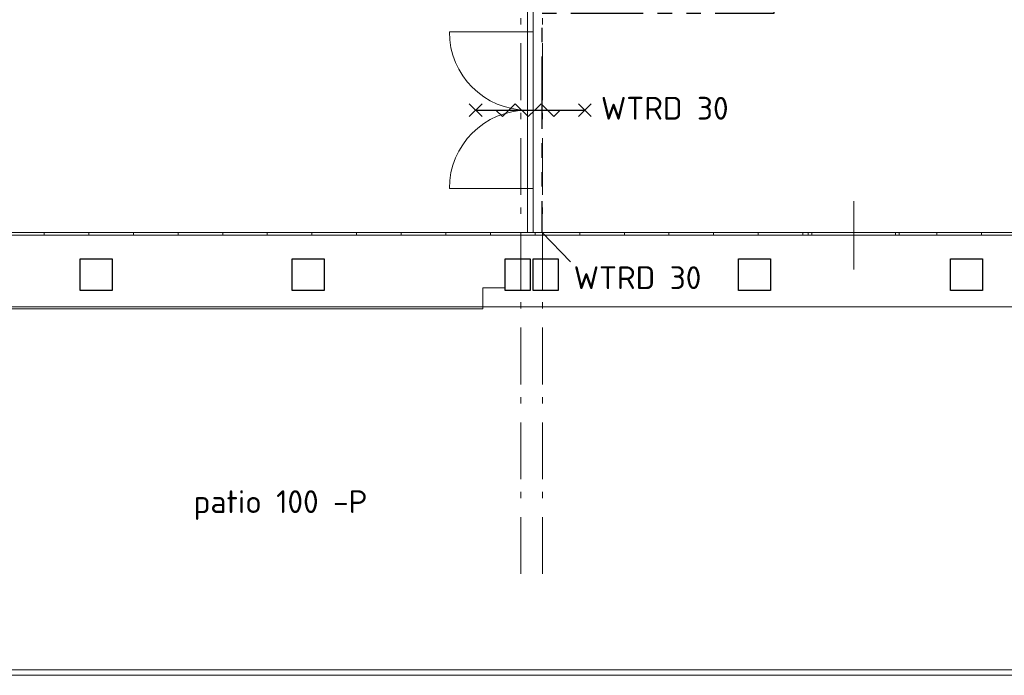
# Model space of a CAD drawing. Header units: millimetres. Extents: x -28579 to 211491, y -26192 to 102706.
# Tile 31 of 48: x 36992 to 47822, y 8359 to 15566. Entities that reach past the tile are written whole.
import ezdxf

# ---------------------------------------------------------------- set-up
doc = ezdxf.new("R2010")
doc.units = ezdxf.units.MM
doc.header["$LTSCALE"] = 100
for name, pattern in [('B0202', [28.125, 18.75, -3.125, 3.125, -3.125]), ('PHANTOM2', [31.75, 15.875, -3.175, 3.175, -3.175, 3.175, -3.175]), ('STYLE_06', [1.041641, 0.625, -0.208282, 0.069427, -0.138931])]:
    doc.linetypes.add(name, pattern=pattern)
for name, color, linetype in [('AL28_BETON', 3, 'Continuous'), ('AL65_BEVEILIGING', 1, 'Continuous'), ('AT25_TEKST', 2, 'Continuous'), ('br.compartimentering', 4, 'B0202')]:
    doc.layers.add(name, color=color, linetype=linetype)
doc.layers.add('None', color=7, linetype='Continuous', lineweight=5)
doc.styles.add('03_100', font='isocpeur.ttf')
doc.styles.add('Tekton Plus Regular', font='isocpeur.ttf')

# ---------------------------------------------------------------- blocks, each defined once
blk = doc.blocks.new('Group-20')
at = {"color": 8, "linetype": 'Continuous', "lineweight": 5}
blk.add_wipeout([(-8318, -4140), (-7818, -4140), (-7818, -4172), (-8318, -4172), (-8818, -4172), (-8818, -4140)], dxfattribs=at).dxf.layer = 'None'
at = {"layer": 'None', "color": 8, "linetype": 'Continuous', "lineweight": 5}
blk.add_line((-8318, -4547), (-8318, -3797), dxfattribs=at)
blk.add_lwpolyline([(-8318, -4140), (-7818, -4140), (-7818, -4172), (-8318, -4172), (-8818, -4172), (-8818, -4140)], close=True, dxfattribs=at)
at = {"color": 8, "linetype": 'Continuous', "lineweight": 5}
for points in [[(-8818, -4140), (-8778, -4140), (-8778, -4172), (-8818, -4172)], [(-7858, -4140), (-7818, -4140), (-7818, -4172), (-7858, -4172)]]:
    blk.add_wipeout(points, dxfattribs=at).dxf.layer = 'None'
at = {"layer": 'None', "color": 8, "linetype": 'Continuous', "lineweight": 5}
for points in [[(-8818, -4140), (-8778, -4140), (-8778, -4172), (-8818, -4172)], [(-7858, -4140), (-7818, -4140), (-7818, -4172), (-7858, -4172)]]:
    blk.add_lwpolyline(points, close=True, dxfattribs=at)
blk = doc.blocks.new('Group-21')
at = {"layer": 'None', "color": 7}
blk.add_blockref('Group-20', (0, 0), dxfattribs=at)
blk = doc.blocks.new('30 RW')
at = {"layer": 'AL65_BEVEILIGING'}
for p, q in [((-671, -71), (-529, 71)), ((-671, 71), (-529, -71)), ((-600, 0), (600, 0)), ((529, 71), (671, -71)), ((529, -71), (671, 71))]:
    blk.add_line(p, q, dxfattribs=at)
blk.add_lwpolyline([(-377, 0), (-307, -71), (-165, 71), (-24, -71), (118, 71), (259, -71), (330, 0)], dxfattribs=at)
at = {"layer": 'AL65_BEVEILIGING', "style": '03_100'}
blk.add_text('WTRD 30', height=250, dxfattribs=at).set_placement((777, -104))

msp = doc.modelspace()

# ---------------------------------------------------------------- linework, layer by layer
at = {"layer": 'None', "color": 8, "linetype": 'Continuous', "lineweight": 5}
msp.add_line((70531, 12408), (26250, 12408), dxfattribs=at)

# ---------------------------------------------------------------- texts
at = {"layer": 'AT25_TEKST', "style": '03_100'}
msp.add_text('WTRD 30', height=249.999995, dxfattribs=at).set_placement((43085.1571, 12604.88184))

# ---------------------------------------------------------------- wipeouts: each hides what was drawn before it
at = {"color": 140, "linetype": 'Continuous', "lineweight": 15}
for points in [[(42578, 14571), (42638, 14571), (42638, 13711), (42578, 13711)], [(25511, 8419), (67599, 8419), (67599, 8359), (25511, 8359)]]:
    msp.add_wipeout(points, dxfattribs=at).dxf.layer = 'None'
at = {"color": 43, "linetype": 'Continuous', "lineweight": 9}
for points in [[(38453, 13617.56), (41194.1602, 13617.56), (41194.1602, 13961), (38453, 13961)], [(38899, 9256.56), (42680.02029, 9256.56), (42680.02029, 9600), (38899, 9600)]]:
    msp.add_wipeout(points, dxfattribs=at).dxf.layer = 'None'
at = {"color": 8, "linetype": 'Continuous', "lineweight": 5}
for points in [[(36772, 13228), (37263, 13228), (37263, 13196), (36772, 13196)], [(37659, 12938), (38009, 12938), (38009, 12588), (37659, 12588)], [(39990, 12938), (40340, 12938), (40340, 12588), (39990, 12588)], [(42333, 12938), (42608, 12938), (42608, 12588), (42333, 12588)], [(44899, 12938), (45249, 12938), (45249, 12588), (44899, 12588)], [(47230, 12938), (47580, 12938), (47580, 12588), (47230, 12588)]]:
    msp.add_wipeout(points, dxfattribs=at).dxf.layer = 'None'
at = {"color": 1, "linetype": 'Continuous', "lineweight": 35}
msp.add_wipeout([(38904, 9916.4), (41529.99981, 9916.4), (41529.99981, 10478), (38904, 10478)], dxfattribs=at).dxf.layer = 'None'

# ---------------------------------------------------------------- next in the draw order: linework, layer by layer
at = {"layer": 'AL28_BETON'}
for points in [[(37659, 12938), (38009, 12938), (38009, 12588), (37659, 12588)], [(39990, 12938), (40340, 12938), (40340, 12588), (39990, 12588)], [(42333, 12938), (42608, 12938), (42608, 12588), (42333, 12588)], [(44899, 12938), (45249, 12938), (45249, 12588), (44899, 12588)], [(47230, 12938), (47580, 12938), (47580, 12588), (47230, 12588)]]:
    msp.add_lwpolyline(points, close=True, dxfattribs=at)
at = {"layer": 'None', "color": 140, "linetype": 'Continuous', "lineweight": 15}
msp.add_line((42578, 13711), (41719, 13711), dxfattribs=at)
for points in [[(42578, 14571), (42638, 14571), (42638, 13711), (42578, 13711)], [(25511, 8419), (67599, 8419), (67599, 8359), (25511, 8359)]]:
    msp.add_lwpolyline(points, close=True, dxfattribs=at)
at = {"layer": 'None', "color": 8, "linetype": 'Continuous', "lineweight": 5}
msp.add_lwpolyline([(36772, 13228), (37263, 13228), (37263, 13196), (36772, 13196)], close=True, dxfattribs=at)
for points in [[(35672, 12618), (35912, 12618), (35912, 12388), (39000, 12388)], [(42328, 12618), (42088, 12618), (42088, 12388), (39000, 12388)]]:
    msp.add_lwpolyline(points, dxfattribs=at)

# ---------------------------------------------------------------- next in the draw order: texts
at = {"layer": 'None', "color": 1, "insert": (38904, 10392.72812), "char_height": 250, "attachment_point": 1, "line_spacing_factor": 0.976858, "style": 'Tekton Plus Regular'}
msp.add_mtext('patio 100 -P', dxfattribs=at)

# ---------------------------------------------------------------- next in the draw order: wipeouts: each hides what was drawn before it
at = {"color": 140, "linetype": 'Continuous', "lineweight": 15}
msp.add_wipeout([(42578, 14571), (42638, 14571), (42638, 15431), (42578, 15431)], dxfattribs=at).dxf.layer = 'None'
at = {"color": 8, "linetype": 'Continuous', "lineweight": 5}
for points in [[(37263, 13228), (37753, 13228), (37753, 13196), (37263, 13196)], [(42638, 12938), (42913, 12938), (42913, 12588), (42638, 12588)]]:
    msp.add_wipeout(points, dxfattribs=at).dxf.layer = 'None'

# ---------------------------------------------------------------- next in the draw order: linework, layer by layer
at = {"layer": 'AL28_BETON'}
msp.add_lwpolyline([(42638, 12938), (42913, 12938), (42913, 12588), (42638, 12588)], close=True, dxfattribs=at)
at = {"layer": 'None', "color": 140, "linetype": 'Continuous', "lineweight": 15}
msp.add_line((42578, 15431), (41718, 15431), dxfattribs=at)
for points in [[(42578, 15700), (42638, 15700), (42638, 15431), (42578, 15431)], [(42578, 14571), (42638, 14571), (42638, 15431), (42578, 15431)]]:
    msp.add_lwpolyline(points, close=True, dxfattribs=at)
at = {"layer": 'None', "color": 8, "linetype": 'Continuous', "lineweight": 5}
msp.add_lwpolyline([(37263, 13228), (37753, 13228), (37753, 13196), (37263, 13196)], close=True, dxfattribs=at)
at = {"layer": 'None', "color": 140, "linetype": 'Continuous', "lineweight": 15}
for centre, start, end in [((42578, 15431), 180, 270), ((42578, 13711), 90, 180)]:
    msp.add_arc(centre, 860, start, end, dxfattribs=at)

# ---------------------------------------------------------------- next in the draw order: block references
at = {"layer": 'AL65_BEVEILIGING'}
msp.add_blockref('30 RW', (42608, 14571), dxfattribs=at)

# ---------------------------------------------------------------- next in the draw order: wipeouts: each hides what was drawn before it
at = {"color": 8, "linetype": 'Continuous', "lineweight": 5}
msp.add_wipeout([(37753, 13228), (38244, 13228), (38244, 13196), (37753, 13196)], dxfattribs=at).dxf.layer = 'None'

# ---------------------------------------------------------------- next in the draw order: linework, layer by layer
at = {"layer": 'None', "color": 8, "linetype": 'Continuous', "lineweight": 5}
msp.add_lwpolyline([(37753, 13228), (38244, 13228), (38244, 13196), (37753, 13196)], close=True, dxfattribs=at)

# ---------------------------------------------------------------- next in the draw order: wipeouts: each hides what was drawn before it
at = {"color": 8, "linetype": 'Continuous', "lineweight": 5}
msp.add_wipeout([(38244, 13228), (38735, 13228), (38735, 13196), (38244, 13196)], dxfattribs=at).dxf.layer = 'None'

# ---------------------------------------------------------------- next in the draw order: linework, layer by layer
at = {"layer": 'None', "color": 8, "linetype": 'Continuous', "lineweight": 5}
msp.add_lwpolyline([(38244, 13228), (38735, 13228), (38735, 13196), (38244, 13196)], close=True, dxfattribs=at)

# ---------------------------------------------------------------- next in the draw order: wipeouts: each hides what was drawn before it
at = {"color": 8, "linetype": 'Continuous', "lineweight": 5}
msp.add_wipeout([(38735, 13228), (39226, 13228), (39226, 13196), (38735, 13196)], dxfattribs=at).dxf.layer = 'None'

# ---------------------------------------------------------------- next in the draw order: linework, layer by layer
at = {"layer": 'None', "color": 8, "linetype": 'Continuous', "lineweight": 5}
msp.add_lwpolyline([(38735, 13228), (39226, 13228), (39226, 13196), (38735, 13196)], close=True, dxfattribs=at)

# ---------------------------------------------------------------- next in the draw order: wipeouts: each hides what was drawn before it
at = {"color": 8, "linetype": 'Continuous', "lineweight": 5}
msp.add_wipeout([(39226, 13228), (39716, 13228), (39716, 13196), (39226, 13196)], dxfattribs=at).dxf.layer = 'None'

# ---------------------------------------------------------------- next in the draw order: linework, layer by layer
at = {"layer": 'None', "color": 8, "linetype": 'Continuous', "lineweight": 5}
msp.add_lwpolyline([(39226, 13228), (39716, 13228), (39716, 13196), (39226, 13196)], close=True, dxfattribs=at)

# ---------------------------------------------------------------- next in the draw order: wipeouts: each hides what was drawn before it
at = {"color": 8, "linetype": 'Continuous', "lineweight": 5}
msp.add_wipeout([(39716, 13228), (40207, 13228), (40207, 13196), (39716, 13196)], dxfattribs=at).dxf.layer = 'None'

# ---------------------------------------------------------------- next in the draw order: linework, layer by layer
at = {"layer": 'None', "color": 8, "linetype": 'Continuous', "lineweight": 5}
msp.add_lwpolyline([(39716, 13228), (40207, 13228), (40207, 13196), (39716, 13196)], close=True, dxfattribs=at)

# ---------------------------------------------------------------- next in the draw order: wipeouts: each hides what was drawn before it
at = {"color": 8, "linetype": 'Continuous', "lineweight": 5}
msp.add_wipeout([(40207, 13228), (40698, 13228), (40698, 13196), (40207, 13196)], dxfattribs=at).dxf.layer = 'None'

# ---------------------------------------------------------------- next in the draw order: linework, layer by layer
at = {"layer": 'None', "color": 8, "linetype": 'Continuous', "lineweight": 5}
msp.add_lwpolyline([(40207, 13228), (40698, 13228), (40698, 13196), (40207, 13196)], close=True, dxfattribs=at)

# ---------------------------------------------------------------- next in the draw order: wipeouts: each hides what was drawn before it
at = {"color": 8, "linetype": 'Continuous', "lineweight": 5}
msp.add_wipeout([(40698, 13228), (41189, 13228), (41189, 13196), (40698, 13196)], dxfattribs=at).dxf.layer = 'None'

# ---------------------------------------------------------------- next in the draw order: linework, layer by layer
at = {"layer": 'None', "color": 8, "linetype": 'Continuous', "lineweight": 5}
msp.add_lwpolyline([(40698, 13228), (41189, 13228), (41189, 13196), (40698, 13196)], close=True, dxfattribs=at)

# ---------------------------------------------------------------- next in the draw order: wipeouts: each hides what was drawn before it
at = {"color": 8, "linetype": 'Continuous', "lineweight": 5}
msp.add_wipeout([(41189, 13228), (41680, 13228), (41680, 13196), (41189, 13196)], dxfattribs=at).dxf.layer = 'None'

# ---------------------------------------------------------------- next in the draw order: linework, layer by layer
at = {"layer": 'None', "color": 8, "linetype": 'Continuous', "lineweight": 5}
msp.add_lwpolyline([(41189, 13228), (41680, 13228), (41680, 13196), (41189, 13196)], close=True, dxfattribs=at)

# ---------------------------------------------------------------- next in the draw order: wipeouts: each hides what was drawn before it
at = {"color": 8, "linetype": 'Continuous', "lineweight": 5}
msp.add_wipeout([(41680, 13228), (42170, 13228), (42170, 13196), (41680, 13196)], dxfattribs=at).dxf.layer = 'None'

# ---------------------------------------------------------------- next in the draw order: linework, layer by layer
at = {"layer": 'None', "color": 8, "linetype": 'Continuous', "lineweight": 5}
msp.add_lwpolyline([(41680, 13228), (42170, 13228), (42170, 13196), (41680, 13196)], close=True, dxfattribs=at)

# ---------------------------------------------------------------- next in the draw order: wipeouts: each hides what was drawn before it
at = {"color": 8, "linetype": 'Continuous', "lineweight": 5}
msp.add_wipeout([(42170, 13228), (42661, 13228), (42661, 13196), (42170, 13196)], dxfattribs=at).dxf.layer = 'None'

# ---------------------------------------------------------------- next in the draw order: linework, layer by layer
at = {"layer": 'None', "color": 8, "linetype": 'STYLE_06', "lineweight": 5, "ltscale": 10}
msp.add_line((42503, 9473), (42503, 32173), dxfattribs=at)
at = {"layer": 'None', "color": 8, "linetype": 'Continuous', "lineweight": 5}
msp.add_lwpolyline([(42170, 13228), (42661, 13228), (42661, 13196), (42170, 13196)], close=True, dxfattribs=at)

# ---------------------------------------------------------------- next in the draw order: wipeouts: each hides what was drawn before it
at = {"color": 8, "linetype": 'Continuous', "lineweight": 5}
msp.add_wipeout([(42661, 13228), (43152, 13228), (43152, 13196), (42661, 13196)], dxfattribs=at).dxf.layer = 'None'

# ---------------------------------------------------------------- next in the draw order: linework, layer by layer
at = {"layer": 'None', "color": 8, "linetype": 'STYLE_06', "lineweight": 5, "ltscale": 10}
msp.add_line((42743, 9473), (42743, 32173), dxfattribs=at)
at = {"layer": 'None', "color": 140, "linetype": 'Continuous', "lineweight": 15}
msp.add_lwpolyline([(42578, 13711), (42638, 13711), (42638, 13228), (42578, 13228)], close=True, dxfattribs=at)
at = {"layer": 'None', "color": 8, "linetype": 'Continuous', "lineweight": 5}
msp.add_lwpolyline([(42661, 13228), (43152, 13228), (43152, 13196), (42661, 13196)], close=True, dxfattribs=at)

# ---------------------------------------------------------------- next in the draw order: wipeouts: each hides what was drawn before it
at = {"color": 8, "linetype": 'Continuous', "lineweight": 5}
msp.add_wipeout([(43152, 13228), (43643, 13228), (43643, 13196), (43152, 13196)], dxfattribs=at).dxf.layer = 'None'

# ---------------------------------------------------------------- next in the draw order: linework, layer by layer
at = {"layer": 'None', "color": 8, "linetype": 'Continuous', "lineweight": 5}
msp.add_lwpolyline([(43152, 13228), (43643, 13228), (43643, 13196), (43152, 13196)], close=True, dxfattribs=at)

# ---------------------------------------------------------------- next in the draw order: wipeouts: each hides what was drawn before it
at = {"color": 8, "linetype": 'Continuous', "lineweight": 5}
msp.add_wipeout([(43643, 13228), (44133, 13228), (44133, 13196), (43643, 13196)], dxfattribs=at).dxf.layer = 'None'

# ---------------------------------------------------------------- next in the draw order: linework, layer by layer
at = {"layer": 'None', "color": 8, "linetype": 'Continuous', "lineweight": 5}
msp.add_lwpolyline([(43643, 13228), (44133, 13228), (44133, 13196), (43643, 13196)], close=True, dxfattribs=at)

# ---------------------------------------------------------------- next in the draw order: wipeouts: each hides what was drawn before it
at = {"color": 8, "linetype": 'Continuous', "lineweight": 5}
msp.add_wipeout([(44133, 13228), (44624, 13228), (44624, 13196), (44133, 13196)], dxfattribs=at).dxf.layer = 'None'

# ---------------------------------------------------------------- next in the draw order: linework, layer by layer
at = {"layer": 'None', "color": 8, "linetype": 'Continuous', "lineweight": 5}
msp.add_lwpolyline([(44133, 13228), (44624, 13228), (44624, 13196), (44133, 13196)], close=True, dxfattribs=at)

# ---------------------------------------------------------------- next in the draw order: wipeouts: each hides what was drawn before it
at = {"color": 8, "linetype": 'Continuous', "lineweight": 5}
msp.add_wipeout([(44624, 13228), (45115, 13228), (45115, 13196), (44624, 13196)], dxfattribs=at).dxf.layer = 'None'

# ---------------------------------------------------------------- next in the draw order: linework, layer by layer
at = {"layer": 'None', "color": 8, "linetype": 'Continuous', "lineweight": 5}
msp.add_lwpolyline([(44624, 13228), (45115, 13228), (45115, 13196), (44624, 13196)], close=True, dxfattribs=at)

# ---------------------------------------------------------------- next in the draw order: wipeouts: each hides what was drawn before it
at = {"color": 8, "linetype": 'Continuous', "lineweight": 5}
msp.add_wipeout([(45115, 13228), (45606, 13228), (45606, 13196), (45115, 13196)], dxfattribs=at).dxf.layer = 'None'

# ---------------------------------------------------------------- next in the draw order: linework, layer by layer
at = {"layer": 'br.compartimentering', "linetype": 'PHANTOM2', "ltscale": 0.5, "flags": 128}
msp.add_lwpolyline([(43049.68224, 12904.38048), (42738, 13228), (42738, 15636), (45292, 15636), (45292, 21306.13895), (44713.10867, 21684.07093)], dxfattribs=at)
at = {"layer": 'None', "color": 8, "linetype": 'Continuous', "lineweight": 5}
msp.add_lwpolyline([(45115, 13228), (45606, 13228), (45606, 13196), (45115, 13196)], close=True, dxfattribs=at)

# ---------------------------------------------------------------- next in the draw order: wipeouts: each hides what was drawn before it
at = {"color": 8, "linetype": 'Continuous', "lineweight": 5}
msp.add_wipeout([(45606, 13228), (46097, 13228), (46097, 13196), (45606, 13196)], dxfattribs=at).dxf.layer = 'None'

# ---------------------------------------------------------------- next in the draw order: linework, layer by layer
at = {"layer": 'None', "color": 8, "linetype": 'Continuous', "lineweight": 5}
msp.add_lwpolyline([(45606, 13228), (46097, 13228), (46097, 13196), (45606, 13196)], close=True, dxfattribs=at)

# ---------------------------------------------------------------- next in the draw order: wipeouts: each hides what was drawn before it
at = {"color": 8, "linetype": 'Continuous', "lineweight": 5}
msp.add_wipeout([(46097, 13228), (46587, 13228), (46587, 13196), (46097, 13196)], dxfattribs=at).dxf.layer = 'None'

# ---------------------------------------------------------------- next in the draw order: linework, layer by layer
at = {"layer": 'None', "color": 8, "linetype": 'Continuous', "lineweight": 5}
msp.add_lwpolyline([(46097, 13228), (46587, 13228), (46587, 13196), (46097, 13196)], close=True, dxfattribs=at)

# ---------------------------------------------------------------- next in the draw order: wipeouts: each hides what was drawn before it
at = {"color": 8, "linetype": 'Continuous', "lineweight": 5}
msp.add_wipeout([(46587, 13228), (47078, 13228), (47078, 13196), (46587, 13196)], dxfattribs=at).dxf.layer = 'None'

# ---------------------------------------------------------------- next in the draw order: linework, layer by layer
at = {"layer": 'None', "color": 8, "linetype": 'Continuous', "lineweight": 5}
msp.add_lwpolyline([(46587, 13228), (47078, 13228), (47078, 13196), (46587, 13196)], close=True, dxfattribs=at)

# ---------------------------------------------------------------- next in the draw order: block references
at = {"layer": 'None', "color": 7}
msp.add_blockref('Group-21', (54483, 17368), dxfattribs=at)

# ---------------------------------------------------------------- next in the draw order: wipeouts: each hides what was drawn before it
at = {"color": 8, "linetype": 'Continuous', "lineweight": 5}
msp.add_wipeout([(47078, 13228), (47569, 13228), (47569, 13196), (47078, 13196)], dxfattribs=at).dxf.layer = 'None'

# ---------------------------------------------------------------- next in the draw order: linework, layer by layer
at = {"layer": 'None', "color": 8, "linetype": 'Continuous', "lineweight": 5}
msp.add_lwpolyline([(47078, 13228), (47569, 13228), (47569, 13196), (47078, 13196)], close=True, dxfattribs=at)

# ---------------------------------------------------------------- next in the draw order: wipeouts: each hides what was drawn before it
at = {"color": 8, "linetype": 'Continuous', "lineweight": 5}
msp.add_wipeout([(47569, 13228), (48060, 13228), (48060, 13196), (47569, 13196)], dxfattribs=at).dxf.layer = 'None'

# ---------------------------------------------------------------- next in the draw order: linework, layer by layer
at = {"layer": 'None', "color": 8, "linetype": 'Continuous', "lineweight": 5}
msp.add_lwpolyline([(47569, 13228), (48060, 13228), (48060, 13196), (47569, 13196)], close=True, dxfattribs=at)

doc.saveas('drawing.dxf')
